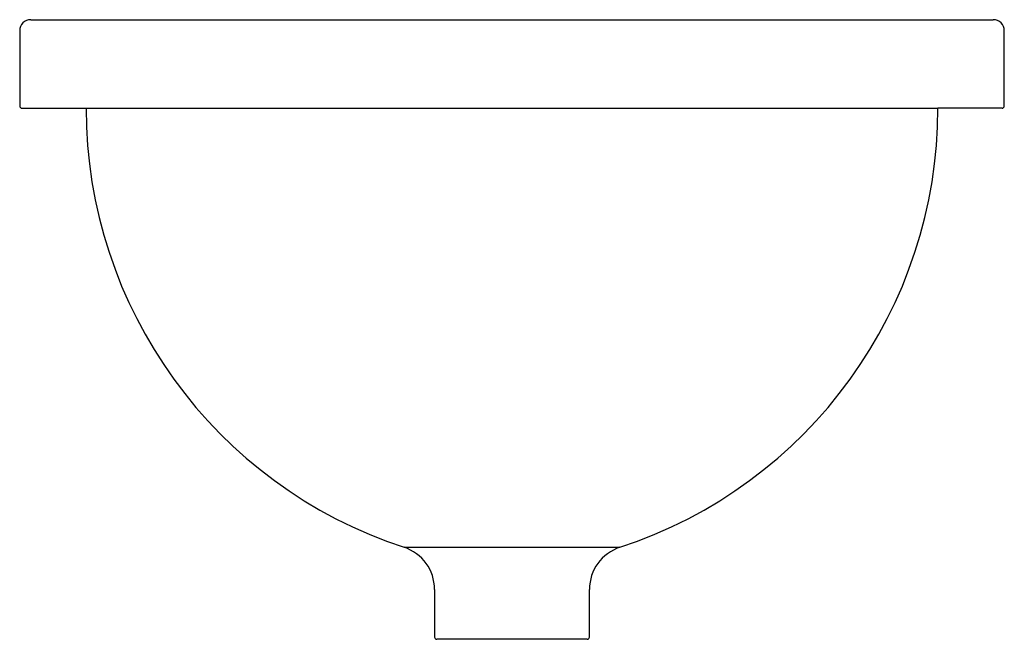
# Model space of a CAD drawing. Header units: millimetres. Extents: x -0.223 to 0.222, y -0.24 to 0.04.
import ezdxf

# ---------------------------------------------------------------- set-up
doc = ezdxf.new("R2010")
doc.units = ezdxf.units.MM
doc.layers.add('BLOCKS', color=3, linetype='Continuous')

msp = doc.modelspace()

# ---------------------------------------------------------------- linework, layer by layer
at = {"layer": 'BLOCKS', "linetype": 'Continuous'}
for p, q in [((-0.2174999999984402, 0.04000000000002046), (0.2174999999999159, 0.04000000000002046)), ((-0.2225000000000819, 0.03500000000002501), (-0.2225000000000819, 0.0009999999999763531)), ((0.2224999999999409, 0.0009999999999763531), (0.2224999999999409, 0.03500000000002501)), ((0.221499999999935, 0), (0.1924999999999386, 0)), ((-0.0487657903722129, -0.1984237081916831), (0.04876579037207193, -0.1984237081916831)), ((-0.03500000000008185, -0.2174272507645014), (-0.03500000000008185, -0.2389999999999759)), ((0.03499999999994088, -0.2389999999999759), (0.03499999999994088, -0.2174272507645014)), ((0.03399999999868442, -0.2400000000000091), (-0.03400000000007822, -0.2400000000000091))]:
    msp.add_line(p, q, dxfattribs=at)
at = {"layer": 'BLOCKS'}
for p, q in [((-0.2215000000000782, 0), (-0.1925000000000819, 0)), ((-0.1925000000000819, 0), (0.1924999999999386, 0))]:
    msp.add_line(p, q, dxfattribs=at)
at = {"layer": 'BLOCKS', "linetype": 'Continuous'}
for centre, radius, start, end in [((-0.2175000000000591, 0.03500000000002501), 0.005, 90, 180), ((0.2174999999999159, 0.03500000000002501), 0.005, 0, 90), ((-0.2215000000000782, 0.0009999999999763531), 0.001000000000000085, 180, 270), ((0.01632812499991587, 0), 0.208828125, 180, 251.8376576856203), ((-0.01632812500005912, 0), 0.208828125, 288.1623423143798, 0), ((0.221499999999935, 0.0009999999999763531), 0.001000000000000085, 270, 0), ((-0.05500000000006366, -0.2174272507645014), 0.02000000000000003, 0, 71.83765768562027), ((0.05499999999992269, -0.2174272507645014), 0.02000000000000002, 108.1623423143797, 180), ((-0.03400000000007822, -0.2389999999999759), 0.001000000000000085, 180, 270), ((0.03399999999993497, -0.2389999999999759), 0.001000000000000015, 270, 0)]:
    msp.add_arc(centre, radius, start, end, dxfattribs=at)

doc.saveas('drawing.dxf')
